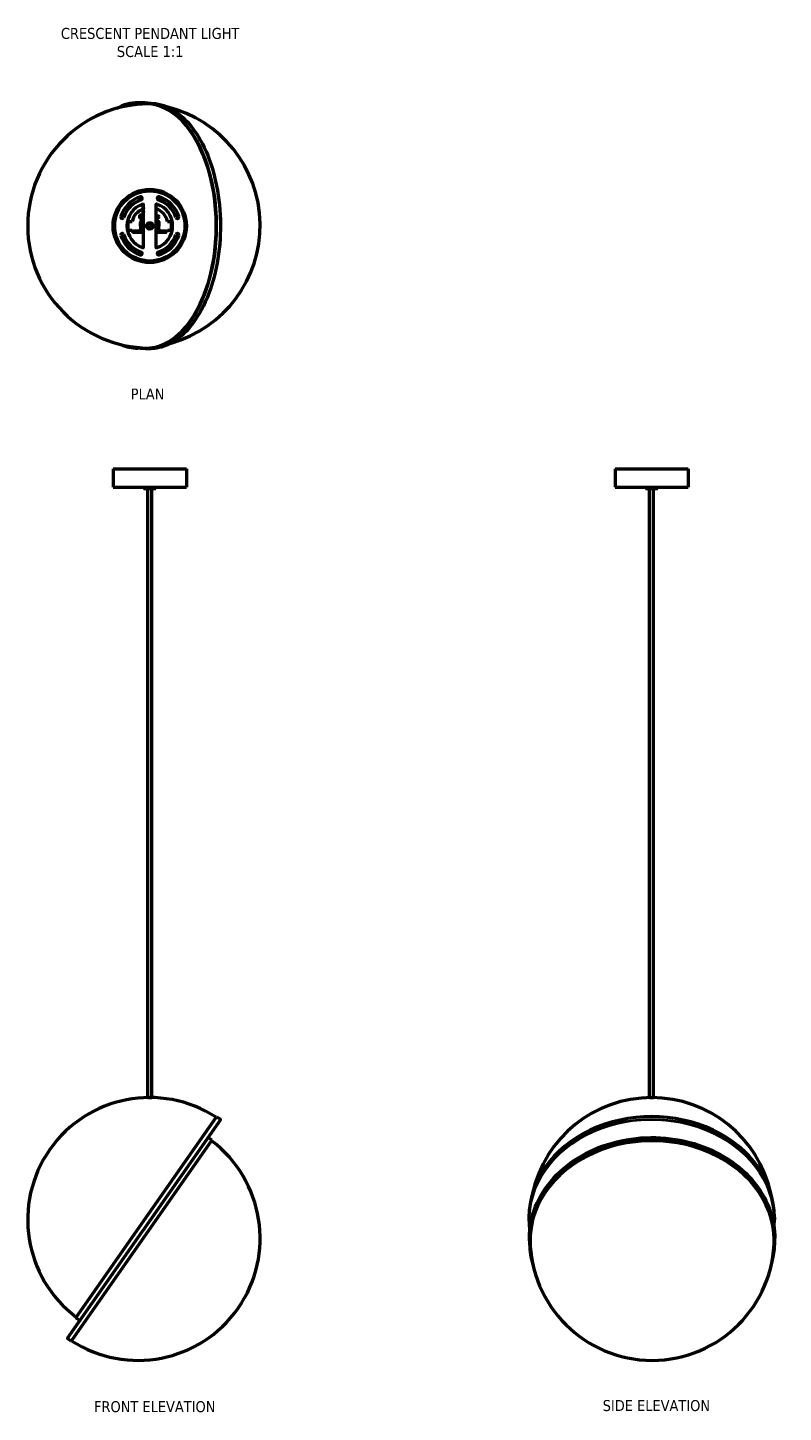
# Model space of a CAD drawing. Header units: millimetres. Extents: x 373 to 1611, y 119 to 2387.
import ezdxf

# ---------------------------------------------------------------- set-up
doc = ezdxf.new("R2010")
doc.units = ezdxf.units.MM
for name, color, linetype, lineweight in [('Symbol (ANSI)', 7, 'Continuous', 25), ('Visible (ANSI)', 7, 'Continuous', 50), ('Visible Narrow (ANSI)', 7, 'Continuous', 35)]:
    doc.layers.add(name, color=color, linetype=linetype, lineweight=lineweight)
doc.styles.add('Note Text (ANSI)', font='tahoma.ttf')

msp = doc.modelspace()

# ---------------------------------------------------------------- linework, layer by layer
at = {"layer": 'Visible (ANSI)'}
for p, q in [((560, 2263.8), (553.8, 2263.8)), ((567.5, 2263), (573.6, 2263)), ((561.7, 2096.2), (563.3, 2096.2)), ((561.7, 2096.2), (561.7, 2079.7)), ((563.3, 2027.9), (563.3, 2096.2)), ((583.3, 2096.2), (583.3, 2027.9)), ((583.3, 2096.2), (583.7, 2096.2)), ((583.7, 2079.7), (583.7, 2096.2)), ((538, 2069.5), (536.6, 2069.5)), ((538, 2069.5), (538.4, 2069.5)), ((538, 2054.5), (538, 2069.5)), ((538.4, 2069.5), (544.3, 2069.5)), ((558.1, 2079.8), (557.8, 2079.8)), ((558.1, 2073.8), (557.8, 2073.8)), ((559.1, 2078.3), (558, 2077.7)), ((558, 2077.7), (558.1, 2077.6)), ((558, 2077.7), (558, 2076.4)), ((558, 2076.4), (558.1, 2076.5)), ((558, 2076.4), (559.1, 2075.8)), ((558.1, 2077.6), (559.1, 2078.2)), ((558.1, 2076.5), (558.1, 2077.6)), ((559.1, 2075.9), (558.1, 2076.5)), ((558.1, 2061.7), (558.1, 2067.9)), ((558.3, 2068.1), (562.1, 2068.1)), ((558.7, 2068.1), (558.7, 2068.6)), ((559.6, 2078), (559.1, 2078.3)), ((559.1, 2078.3), (559.1, 2078.2)), ((559.1, 2078.2), (559.4, 2078)), ((559.4, 2076.1), (559.1, 2075.9)), ((559.1, 2075.8), (559.6, 2076)), ((559.1, 2075.9), (559.1, 2075.8)), ((559.5, 2070.2), (559.6, 2070.1)), ((560.2, 2078.5), (559.9, 2078.5)), ((560.5, 2078.5), (560.2, 2078.5)), ((560.3, 2078.5), (560.2, 2078.5)), ((560.2, 2075.6), (560.5, 2075.6)), ((560.4, 2075.6), (560.2, 2075.6)), ((560.4, 2078.5), (563.3, 2078.8)), ((560.5, 2075.6), (560.5, 2075.7)), ((560.5, 2075.6), (560.7, 2075.6)), ((560.7, 2075.6), (560.8, 2075.6)), ((560.8, 2075.6), (563.3, 2075.9)), ((561.1, 2070.6), (561.2, 2070.6)), ((561.2, 2070.6), (561.4, 2070.4)), ((561.4, 2070.1), (561.4, 2070.4)), ((563.3, 2079.7), (561.7, 2079.7)), ((563.3, 2068.1), (562.1, 2068.1)), ((562.9, 2070.4), (563.1, 2070.6)), ((562.9, 2070.4), (562.9, 2070.1)), ((563.1, 2070.6), (563.1, 2070.6)), ((583.7, 2079.7), (583.3, 2079.7)), ((584.5, 2068.1), (583.3, 2068.1)), ((583.6, 2070.6), (583.5, 2070.6)), ((583.6, 2070.6), (583.8, 2070.4)), ((583.8, 2070.1), (583.8, 2070.4)), ((584.5, 2068.1), (588.4, 2068.1)), ((585.3, 2070.4), (585.5, 2070.6)), ((585.3, 2070.4), (585.3, 2070.1)), ((585.5, 2070.6), (585.5, 2070.6)), ((587.1, 2070.1), (587.2, 2070.2)), ((587.9, 2068.6), (587.9, 2068.1)), ((588.6, 2061.7), (588.6, 2067.9)), ((602.4, 2069.5), (608.2, 2069.5)), ((608.2, 2069.5), (608.6, 2069.5)), ((610.1, 2069.5), (608.6, 2069.5)), ((608.6, 2069.5), (608.6, 2054.5)), ((536.6, 2054.5), (538, 2054.5)), ((538.4, 2054.5), (538, 2054.5)), ((544.3, 2054.5), (538.4, 2054.5)), ((545.2, 2052.1), (545, 2052.1)), ((545.8, 2053.7), (545.2, 2054.2)), ((558, 2053.6), (545.9, 2053.6)), ((545.9, 2052), (563.3, 2052)), ((558.3, 2061.6), (557.8, 2053.9)), ((558, 2053.6), (558.4, 2053.6)), ((558.5, 2061.7), (558.1, 2061.7)), ((563.3, 2053.6), (558.4, 2053.6)), ((563.3, 2061.7), (558.5, 2061.7)), ((570.2, 2057.9), (570.1, 2057.9)), ((570.2, 2057.8), (570.2, 2057.9)), ((570.7, 2057.7), (570.5, 2057.6)), ((570.8, 2057.4), (570.7, 2057.7)), ((571.3, 2057.5), (571, 2057.3)), ((571.4, 2057.2), (571.3, 2057.5)), ((571.8, 2057.4), (571.6, 2057.1)), ((571.9, 2057.9), (571.8, 2057.8)), ((574.8, 2057.8), (571.8, 2057.8)), ((571.8, 2057.8), (571.8, 2057.4)), ((571.9, 2057.9), (574.7, 2057.9)), ((572, 2057), (571.9, 2057.4)), ((572.4, 2057.3), (572.1, 2056.9)), ((572.7, 2056.8), (572.4, 2057.3)), ((573, 2057.3), (572.7, 2056.8)), ((573.3, 2056.8), (573, 2057.3)), ((573.6, 2057.3), (573.3, 2056.8)), ((573.9, 2056.8), (573.6, 2057.3)), ((574.2, 2057.3), (574, 2056.8)), ((574.5, 2056.9), (574.2, 2057.3)), ((574.8, 2057.4), (574.6, 2057)), ((574.7, 2057.9), (574.8, 2057.8)), ((574.8, 2057.8), (574.8, 2057.4)), ((575.1, 2057.1), (574.8, 2057.4)), ((575.3, 2057.5), (575.2, 2057.2)), ((575.6, 2057.3), (575.4, 2057.5)), ((575.9, 2057.7), (575.8, 2057.4)), ((576.1, 2057.6), (575.9, 2057.7)), ((576.5, 2057.9), (576.4, 2057.8)), ((576.5, 2057.9), (576.5, 2057.9)), ((588.1, 2061.7), (583.3, 2061.7)), ((588.2, 2053.6), (583.3, 2053.6)), ((583.3, 2052), (600.7, 2052)), ((588.6, 2061.7), (588.1, 2061.7)), ((588.2, 2053.6), (588.6, 2053.6)), ((588.8, 2053.8), (588.3, 2061.6)), ((600.7, 2053.6), (588.6, 2053.6)), ((601.4, 2054.2), (600.8, 2053.7)), ((601.6, 2052.1), (601.4, 2052.1)), ((608.2, 2054.5), (602.4, 2054.5)), ((608.6, 2054.5), (608.2, 2054.5)), ((608.6, 2054.5), (610.1, 2054.5)), ((557.5, 1861.8), (553.8, 1861.8)), ((567.5, 1861), (573.6, 1861)), ((513.3, 1664.1), (633.3, 1664.1)), ((513.3, 1664.1), (513.3, 1634.1)), ((633.3, 1664.1), (633.3, 1634.1)), ((1335.5, 1664.1), (1455.5, 1664.1)), ((1335.5, 1664.1), (1335.5, 1634.1)), ((1455.5, 1664.1), (1455.5, 1634.1)), ((513.3, 1634.1), (633.3, 1634.1)), ((563.8, 1634.1), (563.8, 1632.1)), ((582.8, 1634.1), (582.8, 1632.1)), ((1335.5, 1634.1), (1455.5, 1634.1)), ((1386, 1634.1), (1386, 1632.1)), ((1405, 1634.1), (1405, 1632.1)), ((563.8, 1632.1), (582.8, 1632.1)), ((564.8, 1631.1), (563.8, 1632.1)), ((581.8, 1631.1), (564.8, 1631.1)), ((570.1, 634.2), (570.1, 1631.1)), ((576.6, 634.2), (576.6, 1631.1)), ((581.8, 1631.1), (582.8, 1632.1)), ((1386, 1632.1), (1405, 1632.1)), ((1387, 1631.1), (1386, 1632.1)), ((1404, 1631.1), (1387, 1631.1)), ((1392.2, 634.2), (1392.2, 1631.1)), ((1398.7, 634.2), (1398.7, 1631.1)), ((1404, 1631.1), (1405, 1632.1)), ((570.1, 634.2), (576.6, 634.2)), ((1392.2, 634.2), (1398.7, 634.2)), ((452.2, 273.6), (682.8, 602.9)), ((689.1, 597.9), (561.3, 415.6)), ((682.8, 602.9), (688.9, 598.6)), ((675.2, 564.3), (669.1, 568.6)), ((675.2, 564.3), (444.7, 235)), ((1194.5, 438.3), (1194.5, 434)), ((1596.5, 438.3), (1596.5, 434)), ((438.4, 240), (561.3, 415.6)), ((1195.2, 399.6), (1195.2, 403.9)), ((1597.2, 399.6), (1597.2, 403.9)), ((452.2, 273.6), (458.4, 269.3)), ((444.7, 235), (438.5, 239.3))]:
    msp.add_line(p, q, dxfattribs=at)
for centre, radius in [((573.3, 2062), 60), ((573.3, 2062), 59), ((573.3, 2062), 57.5), ((573.3, 2062), 5.25), ((573.3, 2062), 3.25), ((587.3, 2077), 1.5)]:
    msp.add_circle(centre, radius, dxfattribs=at)
for centre, radius, start, end in [((573.3, 2062), 200, 90.5756, 269.4244), ((554.1, 2062.8), 200, 285.6799, 76.284), ((573.3, 2062), 50, 108.0056, 161.9717), ((558.6, 2107.2), 2.5, 288.0056, 108.0056), ((588, 2107.2), 2.5, 71.9717, 251.9717), ((573.3, 2062), 50, 18.0056, 71.9717), ((573.3, 2062), 45, 108.0056, 161.9717), ((573.3, 2062), 37.5, 108.618, 179.9887), ((573.3, 2062), 30, 112.8725, 165.5112), ((561.8, 2096.2), 1.5, 359.9887, 108.618), ((564.7, 2090.7), 2.4, 123.753, 236.2244), ((564.7, 2084.7), 2.4, 123.787, 236.1904), ((564.7, 2090.7), 1.6, 146.4659, 213.5115), ((584.8, 2096.2), 1.5, 71.3594, 179.9887), ((573.3, 2062), 30, 14.4662, 69.8395), ((573.3, 2062), 37.5, 359.9887, 71.3594), ((573.3, 2062), 45, 18.0056, 71.9717), ((528.1, 2076.7), 2.5, 161.9717, 341.9717), ((559.1, 2077), 2.88, 33.7402, 333.1777), ((559.1, 2077), 2.85, 34.0455, 332.7917), ((558.3, 2067.9), 0.2, 89.9887, 179.9887), ((560.7, 2068.6), 2, 129.0877, 179.9887), ((564.7, 2084.7), 1.6, 146.5428, 213.4346), ((573.3, 2062), 5, 145.7343, 245.409), ((573.3, 2055.7), 10, 62.8925, 117.0849), ((573.3, 2062), 3.75, 100.7918, 79.1855), ((573.3, 2062), 5, 294.5684, 34.2431), ((585.9, 2068.6), 2, 359.9887, 50.8897), ((588.4, 2067.9), 0.2, 359.9887, 89.9887), ((618.5, 2076.7), 2.5, 198.0056, 18.0056), ((528.1, 2047.4), 2.5, 18.0056, 198.0056), ((573.3, 2062), 50, 198.0056, 251.9717), ((573.3, 2062), 45, 198.0056, 251.9717), ((573.3, 2062), 37.5, 179.9887, 251.3594), ((573.3, 2062), 30, 194.4662, 199.2911), ((558, 2053.8), 0.2, 176.46, 269.9887), ((558.5, 2061.5), 0.2, 89.9887, 176.46), ((573.3, 2064.7), 7.5, 245.2196, 245.2577), ((573.3, 2064.7), 7.5, 249.7196, 249.7577), ((573.3, 2062), 5, 246.2358, 251.7755), ((573.3, 2064.7), 7.5, 254.2196, 254.2577), ((573.3, 2064.7), 7.5, 258.7196, 258.7577), ((573.3, 2064.7), 7.5, 263.2196, 263.2577), ((573.3, 2064.7), 7.5, 267.7196, 267.7577), ((573.3, 2064.7), 7.5, 272.2196, 272.2577), ((573.3, 2064.7), 7.5, 276.7196, 276.7577), ((573.3, 2064.7), 7.5, 281.2196, 281.2577), ((573.3, 2062), 5, 288.2019, 293.7415), ((573.3, 2064.7), 7.5, 285.7196, 285.7577), ((573.3, 2064.7), 7.5, 290.2196, 290.2577), ((573.3, 2064.7), 7.5, 294.7196, 294.7577), ((573.3, 2062), 37.5, 288.618, 359.9887), ((573.3, 2062), 45, 288.0056, 341.9717), ((588.1, 2061.5), 0.2, 3.5174, 89.9887), ((588.6, 2053.8), 0.2, 269.9887, 3.5174), ((573.3, 2062), 50, 288.0056, 341.9717), ((573.3, 2062), 30, 340.6863, 345.5112), ((618.5, 2047.3), 2.5, 341.9717, 161.9717), ((558.6, 2016.9), 2.5, 251.9717, 71.9717), ((561.8, 2027.9), 1.5, 251.3594, 359.9887), ((584.8, 2027.9), 1.5, 179.9887, 288.618), ((588, 2016.9), 2.5, 108.0056, 288.0056), ((573.3, 434.2), 200, 57.0344, 232.9656), ((1395.5, 434.2), 200, 12.3338, 167.6662), ((688.6, 598.2), 0.5, 325, 55), ((668.8, 568.2), 0.5, 55, 145), ((554.1, 403.7), 200, 237.0344, 52.9656), ((1396.2, 403.7), 200, 180, 0), ((458.6, 269.7), 0.5, 235, 325), ((438.8, 239.7), 0.5, 145, 235)]:
    msp.add_arc(centre, radius, start, end, dxfattribs=at)
for centre, major_axis, ratio, start_param, end_param in [((567.5, 2062), (0, 201), 0.573576, 2.987206, 6.437572), ((567.5, 2062), (0, 200.1), 0.573576, 3.05864, 6.366138), ((560, 2062.8), (0, 201), 0.573576, 6.196772, 6.283185), ((573.3, 2062), (0, 200.1), 0.573576, 0.02534, 0.038599), ((557.8, 2076.8), (0, 3), 0.858036, 6.137559, 6.563581), ((557.8, 2076.8), (0, -3), 0.858036, 6.00279, 6.784957), ((558.3, 2076.8), (0, -3), 0.858036, 0.226393, 0.523074), ((557.8, 2076.8), (0, -1.75), 0.858036, 1.035925, 2.365811), ((557.8, 2076.8), (0, 3), 0.858036, 5.312272, 5.512253), ((557.8, 2076.8), (0, 3), 0.858036, 3.912525, 4.303355), ((560.6, 2077.1), (-0.16, 1.44), 0.511253, 0.258586, 2.769068), ((560.6, 2077.1), (-0.16, 1.44), 0.511253, 0, 0.258586), ((560.6, 2077.1), (0.16, -1.44), 0.511253, 5.91066, 6.226216), ((560.6, 2077.1), (0.16, -1.44), 0.511253, 6.226216, 6.283185), ((573.3, 2062), (0, -200.1), 0.573576, 6.244586, 6.257846), ((1395.5, 438.3), (201, 0), 0.819152, 0, 3.141593), ((1396.2, 399.6), (-201, 0), 0.819152, 2.904646, 6.520132), ((1396.2, 399.6), (-200.1, 0), 0.819152, 3.007669, 6.417109), ((1396.2, 403.7), (-200.1, 0), 0.819152, 0.012423, 0.05514), ((1396.2, 403.7), (-200, 0), 0.819152, 6.275494, 6.283185), ((1396.2, 403.7), (200.1, 0), 0.819152, 6.228045, 6.270763), ((1396.2, 403.7), (200, 0), 0.819152, 0, 0.007691)]:
    msp.add_ellipse(centre, major_axis=major_axis, ratio=ratio, start_param=start_param, end_param=end_param, dxfattribs=at)
for points in [[(553.8, 2263.8), (542.1, 2263.8), (530.4, 2260.7), (519.3, 2254.6)], [(563.3, 2070.6), (563.3, 2070.6), (563.3, 2070.6), (563.3, 2070.6)], [(583.3, 2070.6), (583.3, 2070.6), (583.3, 2070.6), (583.3, 2070.6)], [(545.9, 2052), (545.9, 2052), (545.8, 2052), (545.8, 2052.1)], [(600.8, 2052), (600.8, 2052), (600.8, 2052), (600.7, 2052)], [(525.9, 1867.7), (535, 1863.8), (544.4, 1861.8), (553.8, 1861.8)], [(1194.5, 434), (1194.5, 427.8), (1194.9, 421.7), (1195.7, 415.6)], [(1596, 422.3), (1596.3, 426.2), (1596.5, 430.1), (1596.5, 434)]]:
    msp.add_open_spline(points, degree=3, dxfattribs=at)
for points, knots in [([(573.6, 2263), (585.9, 2263), (598.2, 2259.6), (621.6, 2246.2), (632.7, 2236.2), (652.4, 2210.6), (661.1, 2195), (675.3, 2159.9), (680.7, 2140.4), (687.8, 2099.3), (689.4, 2077.8), (688.7, 2034.9), (686.4, 2013.6), (678, 1973.3), (671.9, 1954.3), (656.7, 1920.7), (647.5, 1906), (626.9, 1882.4), (615.5, 1873.4), (593.8, 1863.3), (583.7, 1861), (573.6, 1861)], [3.141593, 3.141593, 3.141593, 3.141593, 3.459979, 3.459979, 3.77954, 3.77954, 4.099914, 4.099914, 4.420321, 4.420321, 4.740654, 4.740654, 5.060961, 5.060961, 5.381305, 5.381305, 5.701724, 5.701724, 6.02204, 6.02204, 6.283185, 6.283185, 6.283185, 6.283185]), ([(559.5, 2070.1), (559.6, 2070.2), (559.7, 2070.3), (560, 2070.4), (560.1, 2070.5), (560.2, 2070.5), (560.4, 2070.6), (560.5, 2070.6), (560.7, 2070.6), (560.8, 2070.6), (560.9, 2070.6)], [-1.1034066, -1.1034066, -1.1034066, -1.1034066, -1.0594484, -1.0594484, -1.0154902, -1.0154902, -1.0154902, -0.9824878, -0.9824878, -0.9494906, -0.9494906, -0.9494906, -0.9494906]), ([(559.5, 2070.2), (559.5, 2070.2), (559.5, 2070.2), (559.5, 2070.2), (559.5, 2070.1), (559.5, 2070.1), (559.5, 2070.1), (559.5, 2070.1), (559.5, 2070.1)], [-0.59624603, -0.59624603, -0.59624603, -0.59624603, -0.56089929, -0.56089929, -0.50365491, -0.50365491, -0.50365491, -0.50332618, -0.50332618, -0.50332618, -0.50332618]), ([(560.9, 2070.6), (561, 2070.6), (561, 2070.6), (561, 2070.6), (561.1, 2070.6), (561.1, 2070.6)], [-0.0807159, -0.0807159, -0.0807159, -0.0807159, -0.07302536, -0.07302536, -0.06533482, -0.06533482, -0.06533482, -0.06533482]), ([(561.2, 2070.6), (561.2, 2070.6), (561.2, 2070.6), (561.2, 2070.6), (561.2, 2070.6), (561.2, 2070.6)], [-0.02216518, -0.02216518, -0.02216518, -0.02216518, -0.01447464, -0.01447464, -0.0067841, -0.0067841, -0.0067841, -0.0067841]), ([(561.2, 2070.6), (561.2, 2070.6), (561.2, 2070.6), (561.2, 2070.6), (561.2, 2070.6), (561.2, 2070.5), (561.2, 2070.5), (561.2, 2070.4), (561.2, 2070.3), (561.2, 2070.2), (561.2, 2070.1), (561.2, 2070.1), (561.2, 2070.1), (561.2, 2070.1)], [-0.7263519, -0.7263519, -0.7263519, -0.7263519, -0.6933548, -0.6933548, -0.6603524, -0.6603524, -0.6603524, -0.6166824, -0.6166824, -0.5730125, -0.5730125, -0.5730125, -0.572436, -0.572436, -0.572436, -0.572436]), ([(561.2, 2070.1), (561.4, 2070.1), (561.6, 2070.2), (561.9, 2070.2), (562, 2070.2), (562.1, 2070.2), (562.2, 2070.2), (562.4, 2070.2), (562.7, 2070.2), (562.9, 2070.1), (563.1, 2070.1), (563.1, 2070.1), (563.1, 2070.1), (563.1, 2070.1)], [-0.6891659, -0.6891659, -0.6891659, -0.6891659, -0.6315928, -0.6315928, -0.596246, -0.596246, -0.596246, -0.5608993, -0.5608993, -0.5036549, -0.5036549, -0.5036549, -0.5033262, -0.5033262, -0.5033262, -0.5033262]), ([(563.1, 2070.1), (563.1, 2070.2), (563.1, 2070.3), (563.1, 2070.4), (563.1, 2070.5), (563.1, 2070.5), (563.1, 2070.6), (563.1, 2070.6), (563.1, 2070.6), (563.1, 2070.6), (563.1, 2070.6)], [-1.1034066, -1.1034066, -1.1034066, -1.1034066, -1.0594484, -1.0594484, -1.0154902, -1.0154902, -1.0154902, -0.9824878, -0.9824878, -0.9494906, -0.9494906, -0.9494906, -0.9494906]), ([(563.1, 2070.6), (563.2, 2070.6), (563.2, 2070.6), (563.2, 2070.6), (563.3, 2070.6), (563.3, 2070.6)], [-0.02216518, -0.02216518, -0.02216518, -0.02216518, -0.01447464, -0.01447464, -0.0067841, -0.0067841, -0.0067841, -0.0067841]), ([(563.1, 2070.6), (563.1, 2070.6), (563.1, 2070.6), (563.1, 2070.6), (563.1, 2070.6), (563.1, 2070.6)], [-0.0807159, -0.0807159, -0.0807159, -0.0807159, -0.07302536, -0.07302536, -0.06533482, -0.06533482, -0.06533482, -0.06533482]), ([(583.3, 2070.6), (583.4, 2070.6), (583.4, 2070.6), (583.4, 2070.6), (583.5, 2070.6), (583.5, 2070.6)], [0.0067841, 0.0067841, 0.0067841, 0.0067841, 0.01447464, 0.01447464, 0.02216518, 0.02216518, 0.02216518, 0.02216518]), ([(583.6, 2070.6), (583.6, 2070.6), (583.6, 2070.6), (583.6, 2070.6), (583.6, 2070.6), (583.6, 2070.5), (583.6, 2070.5), (583.6, 2070.4), (583.6, 2070.3), (583.6, 2070.2), (583.6, 2070.1)], [-0.7263519, -0.7263519, -0.7263519, -0.7263519, -0.6933548, -0.6933548, -0.6603524, -0.6603524, -0.6603524, -0.6163941, -0.6163941, -0.5724359, -0.5724359, -0.5724359, -0.5724359]), ([(583.6, 2070.6), (583.6, 2070.6), (583.6, 2070.6), (583.6, 2070.6), (583.6, 2070.6), (583.6, 2070.6)], [0.06533482, 0.06533482, 0.06533482, 0.06533482, 0.07302536, 0.07302536, 0.0807159, 0.0807159, 0.0807159, 0.0807159]), ([(583.6, 2070.1), (583.6, 2070.1), (583.6, 2070.1), (583.6, 2070.1), (583.8, 2070.1), (584, 2070.2), (584.3, 2070.2), (584.4, 2070.2), (584.5, 2070.2), (584.6, 2070.2), (584.8, 2070.2), (585.1, 2070.2), (585.3, 2070.1), (585.5, 2070.1)], [-0.6891659, -0.6891659, -0.6891659, -0.6891659, -0.6888372, -0.6888372, -0.6888372, -0.6315928, -0.6315928, -0.596246, -0.596246, -0.596246, -0.5608993, -0.5608993, -0.5033261, -0.5033261, -0.5033261, -0.5033261]), ([(585.5, 2070.6), (585.6, 2070.6), (585.6, 2070.6), (585.6, 2070.6), (585.7, 2070.6), (585.7, 2070.6)], [0.06533482, 0.06533482, 0.06533482, 0.06533482, 0.07302536, 0.07302536, 0.0807159, 0.0807159, 0.0807159, 0.0807159]), ([(585.5, 2070.1), (585.5, 2070.1), (585.5, 2070.1), (585.5, 2070.1), (585.5, 2070.2), (585.5, 2070.3), (585.5, 2070.4), (585.5, 2070.5), (585.5, 2070.5), (585.5, 2070.6), (585.5, 2070.6), (585.5, 2070.6), (585.5, 2070.6), (585.5, 2070.6)], [-1.1034066, -1.1034066, -1.1034066, -1.1034066, -1.1028301, -1.1028301, -1.1028301, -1.0591601, -1.0591601, -1.0154902, -1.0154902, -1.0154902, -0.9824878, -0.9824878, -0.9494906, -0.9494906, -0.9494906, -0.9494906]), ([(585.5, 2070.6), (585.5, 2070.6), (585.5, 2070.6), (585.5, 2070.6), (585.5, 2070.6), (585.5, 2070.6)], [0.0067841, 0.0067841, 0.0067841, 0.0067841, 0.01447464, 0.01447464, 0.02216518, 0.02216518, 0.02216518, 0.02216518]), ([(585.7, 2070.6), (585.8, 2070.6), (585.9, 2070.6), (586.2, 2070.6), (586.3, 2070.6), (586.4, 2070.5), (586.5, 2070.5), (586.7, 2070.4), (586.9, 2070.3), (587.1, 2070.2), (587.2, 2070.1)], [-0.7263519, -0.7263519, -0.7263519, -0.7263519, -0.6933548, -0.6933548, -0.6603524, -0.6603524, -0.6603524, -0.6163941, -0.6163941, -0.5724359, -0.5724359, -0.5724359, -0.5724359]), ([(587.2, 2070.1), (587.2, 2070.1), (587.2, 2070.1), (587.2, 2070.1), (587.2, 2070.1), (587.2, 2070.2), (587.2, 2070.2), (587.2, 2070.2), (587.2, 2070.2)], [-0.68916592, -0.68916592, -0.68916592, -0.68916592, -0.68883719, -0.68883719, -0.68883719, -0.63159277, -0.63159277, -0.59624603, -0.59624603, -0.59624603, -0.59624603]), ([(545.2, 2052.1), (545.3, 2052.1), (545.4, 2052.1), (545.6, 2052.1), (545.6, 2052.1), (545.7, 2052.1), (545.8, 2052.1), (545.8, 2052.1)], [0.18180678, 0.18180678, 0.18180678, 0.18180678, 0.20453491, 0.20453491, 0.22726303, 0.22726303, 0.24905264, 0.24905264, 0.24905264, 0.24905264]), ([(545.8, 2053.7), (545.8, 2053.7), (545.8, 2053.7), (545.8, 2053.7), (545.9, 2053.6), (545.9, 2053.6)], [0.06892912, 0.06892912, 0.06892912, 0.06892912, 0.06975417, 0.06975417, 0.09452461, 0.09452461, 0.09452461, 0.09452461]), ([(600.7, 2053.6), (600.8, 2053.6), (600.8, 2053.6), (600.8, 2053.7), (600.8, 2053.7), (600.8, 2053.7)], [0.28442675, 0.28442675, 0.28442675, 0.28442675, 0.3091972, 0.3091972, 0.31002225, 0.31002225, 0.31002225, 0.31002225]), ([(600.8, 2052), (600.9, 2052.1), (600.9, 2052.1), (601, 2052.1), (601.1, 2052.1), (601.2, 2052.1), (601.3, 2052.1), (601.4, 2052.1)], [-0.06724585, -0.06724585, -0.06724585, -0.06724585, -0.04545625, -0.04545625, -0.02272812, -0.02272812, 0, 0, 0, 0]), ([(1195.2, 403.9), (1195.2, 421.5), (1198.7, 439), (1212.1, 472.4), (1222.2, 488.2), (1247.7, 516.4), (1263.3, 528.8), (1298.4, 548.9), (1318, 556.7), (1359.1, 566.8), (1380.6, 569.1), (1423.5, 568.1), (1444.8, 564.7), (1485.1, 552.7), (1504.1, 544.1), (1537.7, 522.2), (1552.4, 509.1), (1575.9, 479.7), (1584.8, 463.5), (1594.9, 432.6), (1597.2, 418.3), (1597.2, 403.9)], [0, 0, 0, 0, 0.319611, 0.319611, 0.639365, 0.639365, 0.959364, 0.959364, 1.279513, 1.279513, 1.599717, 1.599717, 1.919932, 1.919932, 2.24013, 2.24013, 2.560261, 2.560261, 2.88022, 2.88022, 3.141593, 3.141593, 3.141593, 3.141593])]:
    msp.add_open_spline(points, degree=3, knots=knots, dxfattribs=at)
at = {"layer": 'Visible Narrow (ANSI)'}
for p, q in [((538.4, 2054.5), (538.4, 2069.5)), ((562.1, 2067.9), (558.1, 2067.9)), ((563.3, 2068.6), (558.7, 2068.6)), ((561.4, 2070.4), (561.2, 2070.6)), ((562.1, 2068.1), (562.1, 2067.9)), ((562.1, 2067.9), (563.3, 2067.9)), ((562.1, 2061.7), (562.1, 2067.9)), ((563.1, 2070.6), (562.9, 2070.4)), ((583.3, 2068.6), (587.9, 2068.6)), ((583.3, 2067.9), (584.5, 2067.9)), ((583.8, 2070.4), (583.6, 2070.6)), ((584.5, 2068.1), (584.5, 2067.9)), ((588.6, 2067.9), (584.5, 2067.9)), ((584.5, 2061.7), (584.5, 2067.9)), ((585.5, 2070.6), (585.3, 2070.4)), ((608.2, 2069.5), (608.2, 2054.5)), ((545.2, 2054.2), (545.2, 2052.1)), ((557.8, 2054.2), (545.2, 2054.2)), ((545.8, 2052.1), (545.8, 2053.7)), ((557.8, 2053.9), (558, 2053.8)), ((558, 2053.8), (558.5, 2061.5)), ((558, 2053.8), (558, 2053.6)), ((563.3, 2053.8), (558, 2053.8)), ((558.5, 2061.5), (558.3, 2061.6)), ((558.5, 2061.7), (558.5, 2061.5)), ((558.5, 2061.5), (563.3, 2061.5)), ((583.3, 2061.5), (588.1, 2061.5)), ((588.6, 2053.8), (583.3, 2053.8)), ((588.1, 2061.5), (588.1, 2061.7)), ((588.3, 2061.6), (588.1, 2061.5)), ((588.1, 2061.5), (588.6, 2053.8)), ((588.6, 2053.6), (588.6, 2053.8)), ((588.6, 2053.8), (588.8, 2053.8)), ((601.4, 2054.2), (588.8, 2054.2)), ((600.8, 2053.7), (600.8, 2052)), ((601.4, 2052.1), (601.4, 2054.2)), ((458.4, 269.3), (688.9, 598.6)), ((669.1, 568.6), (438.5, 239.3))]:
    msp.add_line(p, q, dxfattribs=at)
msp.add_arc((573.3, 2055.7), 10.2, 64.7129, 115.2644, dxfattribs=at)
for centre, major_axis, ratio, start_param, end_param in [((553.4, 2062.8), (0, 200.5), 0.573576, 6.211714, 6.572168), ((553.8, 2062.8), (0, 201), 0.573576, 6.192344, 6.283185), ((573.6, 2062), (0, 201), 0.573576, 3.141593, 6.283185), ((553.4, 2062.8), (0, -200.5), 0.573576, 6.060541, 6.293638), ((553.8, 2062.8), (0, -201), 0.573576, 0, 0.027997), ((1395.5, 433.7), (-200.5, 0), 0.819152, 3.0853, 6.380766), ((1395.5, 434), (201, 0), 0.819152, 0, 3.141593), ((1396.2, 403.9), (-201, 0), 0.819152, 3.141593, 6.283185)]:
    msp.add_ellipse(centre, major_axis=major_axis, ratio=ratio, start_param=start_param, end_param=end_param, dxfattribs=at)

# ---------------------------------------------------------------- texts
at = {"layer": 'Symbol (ANSI)', "insert": (573.9, 2386.4), "char_height": 18, "width": 459.409, "attachment_point": 2, "line_spacing_factor": 0.987884, "style": 'Note Text (ANSI)'}
msp.add_mtext('\\fTahoma|b0|i0;\\H18.0000;CRESCENT PENDANT LIGHT\\P\\fTahoma|b0|i0;\\H18.0000;SCALE 1:1', dxfattribs=at)
at = {"layer": 'Symbol (ANSI)', "char_height": 18, "width": 459.409, "attachment_point": 2, "style": 'Note Text (ANSI)'}
for s, insert in [('\\fTahoma|b0|i0;\\H18.0000;PLAN', (569.7, 1795.7)), ('\\fTahoma|b0|i0;\\H18.0000;FRONT ELEVATION', (581.4, 136.9)), ('\\fTahoma|b0|i0;\\H18.0000;SIDE ELEVATION', (1403.2, 138.7))]:
    msp.add_mtext(s, dxfattribs=dict(at, insert=insert))

doc.saveas('drawing.dxf')
